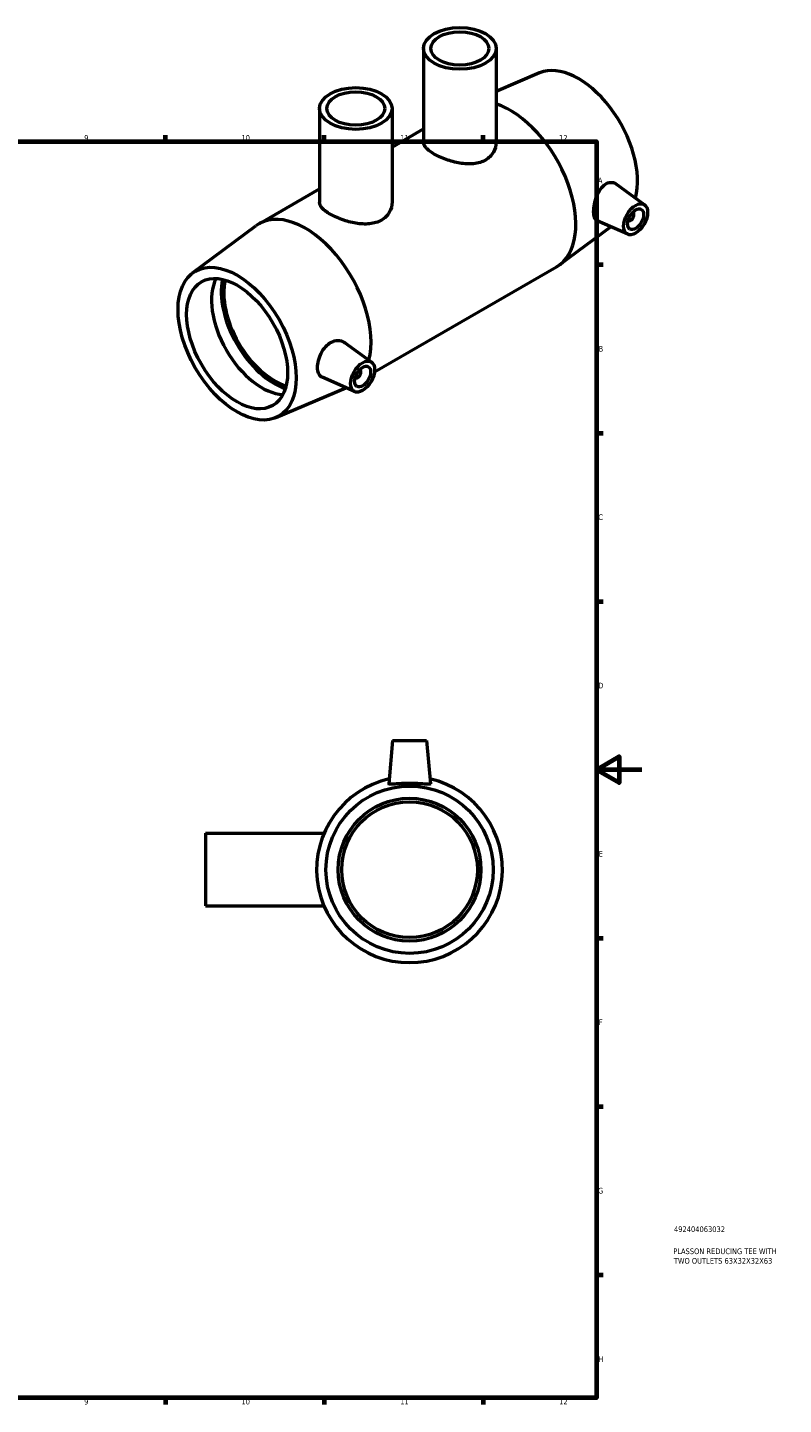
# Model space of a CAD drawing. Header units: millimetres. Extents: x 0 to 903, y -277 to 624.
# Tile 5 of 5: x 570 to 903, y 17 to 624. Entities that reach past the tile are written whole.
import ezdxf

# ---------------------------------------------------------------- set-up
doc = ezdxf.new("R2010")
doc.units = ezdxf.units.MM
for name, color, linetype, lineweight in [('Border (ISO)', 7, 'Continuous', 70), ('Title (ISO)', 7, 'Continuous', 50), ('Visible (ISO)', 7, 'Continuous', 50)]:
    doc.layers.add(name, color=color, linetype=linetype, lineweight=lineweight)
doc.styles.add('Note Text (ISO)', font='tahoma.ttf')

# ---------------------------------------------------------------- blocks, each defined once
blk = doc.blocks.new('Borders Default Border')
at = {"layer": 'Border (ISO)'}
for p, q in [((630.75, 574), (630.75, 576.9)), ((700.83, 574), (700.83, 576.9)), ((770.92, 574), (770.92, 576.9)), ((821, 519.75), (823.9, 519.75)), ((821, 445.5), (823.9, 445.5)), ((821, 371.25), (823.9, 371.25)), ((821, 222.75), (823.9, 222.75)), ((821, 148.5), (823.9, 148.5)), ((821, 74.25), (823.9, 74.25)), ((630.75, 20), (630.75, 17.1)), ((700.83, 20), (700.83, 17.1)), ((770.92, 20), (770.92, 17.1))]:
    blk.add_line(p, q, dxfattribs=at)
at = {"layer": 'Border (ISO)', "flags": 128}
for points in [[(20, 20), (20, 574), (821, 574), (821, 20), (20, 20)], [(841, 297), (821, 297), (831, 302.77), (831, 291.23), (821, 297)]]:
    blk.add_lwpolyline(points, dxfattribs=at)
at = {"layer": 'Border (ISO)', "color": 232, "true_color": 0xca0064, "char_height": 2.5, "attachment_point": 7, "style": 'Note Text (ISO)'}
for s, insert in [('9', (594.88, 574.35)), ('10', (664.29, 574.35)), ('11', (734.37, 574.4)), ('12', (804.46, 574.4)), ('A', (821.59, 555.62)), ('B', (821.89, 481.37)), ('C', (821.73, 407.08)), ('D', (821.73, 332.88)), ('E', (821.94, 258.63)), ('F', (822, 184.38)), ('G', (821.61, 110.08)), ('H', (821.74, 35.88)), ('9', (594.88, 17.05)), ('10', (664.29, 17.05)), ('11', (734.37, 17.1)), ('12', (804.46, 17.1))]:
    blk.add_mtext(s, dxfattribs=dict(at, insert=insert))
blk = doc.blocks.new('Title Blocks ISO')
at = {"layer": 'Title (ISO)', "color": 232, "true_color": 0xca0064, "style": 'Note Text (ISO)'}
for tag, p in [('PART_NUMBER_001', (34.16, 73.13)), ('DESCRIPTION_001', (33.84, 63.4)), ('DESCRIPTION_002', (34.09, 59.18))]:
    blk.add_attdef(tag, p, '', height=2.5, dxfattribs=at)

msp = doc.modelspace()

# ---------------------------------------------------------------- linework, layer by layer
at = {"layer": 'Visible (ISO)'}
for p, q in [((744.66, 615.092), (744.66, 573.731)), ((776.66, 615.092), (776.66, 573.731)), ((795.875, 604.274), (776.66, 596.041)), ((698.736, 588.603), (698.736, 547.254)), ((730.736, 588.603), (730.736, 547.229)), ((730.736, 571.593), (744.66, 579.612)), ((672.034, 537.789), (698.736, 553.166)), ((842.198, 546.115), (829.511, 555.355)), ((836.932, 542.817), (837.106, 542.717)), ((642.74, 516.09), (670.681, 536.9)), ((827.223, 536.451), (804.676, 519.658)), ((834.727, 533.141), (821.214, 539.102)), ((834.935, 539.351), (835.11, 539.251)), ((722.985, 472.506), (803.323, 518.769)), ((721.707, 476.729), (709.907, 485.323)), ((714.236, 463.755), (699.831, 470.11)), ((714.619, 469.864), (714.444, 469.965)), ((716.615, 473.331), (716.441, 473.431)), ((679.483, 452.285), (710.303, 465.49)), ((730.964, 309.927), (729.289, 290.781)), ((730.964, 309.927), (745.964, 309.927)), ((745.964, 309.927), (747.639, 290.781)), ((648.464, 268.981), (648.464, 236.981)), ((648.464, 268.981), (700.737, 268.981)), ((648.464, 236.981), (648.464, 236.927)), ((648.464, 236.981), (700.692, 236.981)), ((648.464, 236.927), (700.715, 236.927))]:
    msp.add_line(p, q, dxfattribs=at)
for radius in [36.9, 31.5, 29.925]:
    msp.add_circle((738.464, 252.927), radius, dxfattribs=at)
msp.add_arc((738.464, 252.927), 41, 102.661838, 77.338162, dxfattribs=at)
for centre, major_axis, ratio in [((760.66, 615.092), (16, 0), 0.5758617), ((760.66, 615.092), (12.8, 0), 0.5758617), ((714.736, 588.603), (16, 0), 0.5758617), ((714.736, 588.603), (12.8, 0), 0.5758617), ((838.229, 539.762), (-3.743, -6.499), 0.5780931), ((838.229, 539.762), (-2.495, -4.333), 0.5780931), ((662.372, 484.913), (18.414, -31.977), 0.5780931), ((662.372, 484.913), (15.72, -27.297), 0.5780931), ((717.738, 470.376), (-3.743, -6.499), 0.5780931), ((717.738, 470.376), (-2.495, -4.333), 0.5780931)]:
    msp.add_ellipse(centre, major_axis=major_axis, ratio=ratio, dxfattribs=at)
for centre, major_axis, start_param, end_param in [((812.986, 571.646), (-18.414, 31.977), 3.6575306, 6.214946), ((782.863, 554.299), (20.46, -35.53), 0, 2.5737608), ((692.495, 502.259), (-20.46, 35.53), 3.6716362, 6.3514246), ((836.108, 540.984), (0.998, 1.733), 2.9593736, 6.4654043), ((673.308, 491.211), (15.72, -27.297), 3.4954553, 5.9293226), ((678.777, 494.36), (-16.54, 28.722), 0.5739566, 2.5676361), ((678.777, 494.36), (-15.72, 27.297), 0.5466, 2.5949927), ((715.617, 471.598), (0.998, 1.733), 2.9593736, 6.4654043)]:
    msp.add_ellipse(centre, major_axis=major_axis, ratio=0.5780931, start_param=start_param, end_param=end_param, dxfattribs=at)
for points, knots in [([(776.66, 573.731), (776.66, 572.253), (776.266, 570.667), (775.048, 568.577), (774.541, 567.926), (773.363, 566.775), (772.692, 566.274), (771.254, 565.446), (770.444, 565.094), (768.686, 564.554), (767.738, 564.367), (764.782, 564.054), (762.653, 564.187), (759.664, 564.683), (758.633, 564.907), (756.577, 565.454), (755.552, 565.778), (753.581, 566.489), (752.633, 566.879), (750.874, 567.686), (750.064, 568.104), (748.628, 568.931), (747.957, 569.366), (746.778, 570.25), (746.271, 570.699), (745.459, 571.59), (745.154, 572.033), (744.754, 572.899), (744.66, 573.323), (744.66, 573.731)], [3.6581998, 3.6581998, 3.6581998, 3.6581998, 4.2682695, 4.2682695, 4.5733044, 4.5733044, 4.8783392, 4.8783392, 5.1833741, 5.1833741, 5.4884089, 5.4884089, 6.0984786, 6.0984786, 6.4032362, 6.4032362, 6.7079937, 6.7079937, 7.0127513, 7.0127513, 7.3175088, 7.3175088, 7.6222664, 7.6222664, 7.9270239, 7.9270239, 8.2317815, 8.2317815, 8.536539, 8.536539, 8.536539, 8.536539]), ([(821.215, 539.102), (821.157, 539.128), (821.101, 539.156), (820.627, 539.433), (820.278, 539.902), (819.822, 541.254), (819.712, 542.14), (819.712, 544.046), (819.822, 545.186), (820.278, 547.542), (820.627, 548.758), (821.476, 550.937), (822.038, 552.046), (823.355, 553.918), (824.114, 554.68), (825.591, 555.663), (826.397, 555.967), (827.945, 556.073), (828.686, 555.877), (829.359, 555.461), (829.436, 555.41), (829.511, 555.355)], [0.6675682, 0.6675682, 0.6675682, 0.6675682, 0.7120442, 0.7120442, 1.0618263, 1.0618263, 1.4116084, 1.4116084, 1.7613905, 1.7613905, 2.1111726, 2.1111726, 2.4671947, 2.4671947, 2.8232168, 2.8232168, 3.1614645, 3.1614645, 3.4997122, 3.4997122, 3.5435813, 3.5435813, 3.5435813, 3.5435813]), ([(730.736, 547.229), (730.736, 547.229), (730.736, 547.228), (730.736, 545.748), (730.342, 544.161), (729.124, 542.07), (728.617, 541.419), (727.439, 540.267), (726.768, 539.766), (725.33, 538.937), (724.52, 538.586), (722.762, 538.047), (721.814, 537.86), (718.858, 537.548), (716.729, 537.683), (713.741, 538.181), (712.71, 538.406), (710.654, 538.956), (709.629, 539.28), (707.657, 539.994), (706.709, 540.384), (704.951, 541.194), (704.14, 541.613), (702.704, 542.442), (702.033, 542.878), (700.855, 543.764), (700.348, 544.214), (699.536, 545.107), (699.23, 545.552), (698.83, 546.42), (698.736, 546.845), (698.736, 547.254), (698.736, 547.254), (698.736, 547.254)], [3.6580718, 3.6580718, 3.6580718, 3.6580718, 3.6581566, 3.6581566, 4.2682492, 4.2682492, 4.5732955, 4.5732955, 4.8783418, 4.8783418, 5.1833881, 5.1833881, 5.4884344, 5.4884344, 6.098527, 6.098527, 6.4033487, 6.4033487, 6.7081703, 6.7081703, 7.012992, 7.012992, 7.3178136, 7.3178136, 7.6225077, 7.6225077, 7.9272018, 7.9272018, 8.2318958, 8.2318958, 8.5365899, 8.5365899, 8.5366741, 8.5366741, 8.5366741, 8.5366741]), ([(699.831, 470.111), (699.715, 470.161), (699.604, 470.22), (698.987, 470.604), (698.563, 471.132), (698.009, 472.544), (697.877, 473.43), (697.877, 475.283), (698.009, 476.376), (698.563, 478.616), (698.987, 479.762), (700.01, 481.777), (700.678, 482.785), (702.228, 484.463), (703.112, 485.133), (704.894, 486.026), (705.907, 486.284), (707.837, 486.282), (708.752, 486.024), (709.631, 485.513), (709.771, 485.422), (709.906, 485.322)], [0.6075496, 0.6075496, 0.6075496, 0.6075496, 0.6764954, 0.6764954, 1.0165846, 1.0165846, 1.3566738, 1.3566738, 1.6967629, 1.6967629, 2.0368521, 2.0368521, 2.3750998, 2.3750998, 2.7133475, 2.7133475, 3.0693696, 3.0693696, 3.4253917, 3.4253917, 3.4941733, 3.4941733, 3.4941733, 3.4941733]), ([(747.637, 290.754), (747.611, 290.649), (747.36, 290.593), (746.398, 290.592), (745.687, 290.643), (744.064, 290.766), (743.041, 290.845), (740.808, 290.962), (739.597, 290.996), (737.33, 290.996), (736.12, 290.962), (733.886, 290.845), (732.863, 290.766), (731.24, 290.643), (730.529, 290.592), (729.567, 290.593), (729.316, 290.649), (729.289, 290.763), (729.288, 290.772), (729.289, 290.781)], [0, 0, 0, 0, 0.3382477, 0.3382477, 0.6764954, 0.6764954, 1.0165846, 1.0165846, 1.3566738, 1.3566738, 1.6967629, 1.6967629, 2.0368521, 2.0368521, 2.3750998, 2.3750998, 2.7133475, 2.7133475, 2.7416659, 2.7416659, 2.7416659, 2.7416659])]:
    msp.add_open_spline(points, degree=3, knots=knots, dxfattribs=at)
msp.add_open_spline([(747.639, 290.781), (747.64, 290.772), (747.639, 290.763), (747.637, 290.754)], degree=3, dxfattribs=at)

# ---------------------------------------------------------------- block references
msp.add_blockref('Borders Default Border', (0, 0))
msp.add_blockref('Title Blocks ISO', (821, 20)).add_auto_attribs({'PART_NUMBER_001': '492404063032', 'DESCRIPTION_001': 'PLASSON REDUCING TEE WITH', 'DESCRIPTION_002': 'TWO OUTLETS 63X32X32X63'})

doc.saveas('drawing.dxf')
